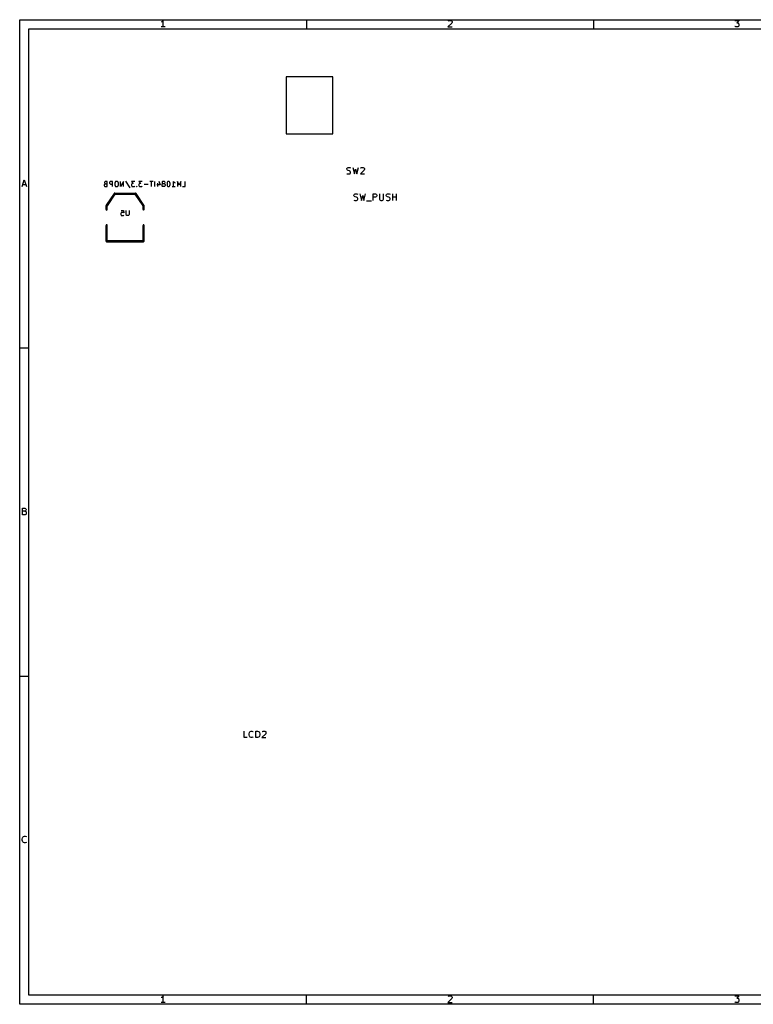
# Model space of a CAD drawing. Extents: x 10 to 287, y -200 to -10.
# Tile 1 of 2: x 10 to 152, y -200 to -10. Entities that reach past the tile are written whole.
import ezdxf

# ---------------------------------------------------------------- set-up
doc = ezdxf.new("R2010")
doc.units = 0
doc.header["$MEASUREMENT"] = 0
doc.layers.add('BLACK', color=250, linetype='CONTINUOUS')

msp = doc.modelspace()

# ---------------------------------------------------------------- linework, layer by layer
at = {"layer": 'BLACK'}
for p, q in [((10.16, -10.16), (286.842, -10.16)), ((10.16, -199.847), (10.16, -10.16)), ((37.5787, -10.5954), (37.4577, -10.6559)), ((37.6996, -10.4745), (37.5787, -10.5954)), ((37.8206, -10.293), (37.6996, -10.4745)), ((37.8206, -11.563), (37.8206, -10.293)), ((65.4812, -10.16), (65.4812, -11.938)), ((93.4442, -10.8373), (92.7185, -11.563)), ((92.7789, -10.414), (92.8394, -10.3535)), ((92.8394, -10.3535), (92.9604, -10.293)), ((92.9604, -10.293), (93.2628, -10.293)), ((93.2628, -10.293), (93.3837, -10.3535)), ((93.3837, -10.3535), (93.4442, -10.414)), ((93.4442, -10.414), (93.5047, -10.535)), ((93.5047, -10.6559), (93.4442, -10.8373)), ((93.5047, -10.535), (93.5047, -10.6559)), ((120.802, -10.16), (120.802, -11.938)), ((148.04, -10.293), (148.826, -10.293)), ((148.826, -10.293), (148.403, -10.7769)), ((148.403, -10.7769), (148.584, -10.7769)), ((148.584, -10.7769), (148.705, -10.8373)), ((148.705, -10.8373), (148.765, -10.8978)), ((148.765, -10.8978), (148.826, -11.0188)), ((148.826, -11.3211), (148.765, -11.4421)), ((148.826, -11.0188), (148.826, -11.3211)), ((11.938, -11.938), (285.064, -11.938)), ((11.938, -198.069), (11.938, -11.938)), ((38.1835, -11.563), (37.4577, -11.563)), ((92.7185, -11.563), (93.5047, -11.563)), ((148.1, -11.5026), (148.04, -11.4421)), ((148.221, -11.563), (148.1, -11.5026)), ((148.584, -11.563), (148.221, -11.563)), ((148.705, -11.5026), (148.584, -11.563)), ((148.765, -11.4421), (148.705, -11.5026)), ((70.54, -21.17), (61.54, -21.17)), ((61.54, -21.17), (61.54, -32.17)), ((70.54, -32.17), (70.54, -21.17)), ((61.54, -32.17), (70.54, -32.17)), ((73.2367, -38.856), (73.2971, -38.735)), ((73.2367, -38.9769), (73.2367, -38.856)), ((73.2971, -39.0979), (73.2367, -38.9769)), ((73.2367, -39.8236), (73.4181, -39.884)), ((73.2971, -38.735), (73.3576, -38.6745)), ((73.3576, -39.1583), (73.2971, -39.0979)), ((73.3576, -38.6745), (73.4786, -38.614)), ((73.4786, -39.2188), (73.3576, -39.1583)), ((73.4786, -38.614), (73.781, -38.614)), ((73.7205, -39.2793), (73.4786, -39.2188)), ((73.8414, -39.3398), (73.7205, -39.2793)), ((73.7205, -39.884), (73.8414, -39.8236)), ((73.781, -38.614), (73.9624, -38.6745)), ((73.9019, -39.4002), (73.8414, -39.3398)), ((73.8414, -39.8236), (73.9019, -39.7631)), ((73.9624, -39.5212), (73.9019, -39.4002)), ((73.9019, -39.7631), (73.9624, -39.6421)), ((73.9624, -39.6421), (73.9624, -39.5212)), ((74.3857, -38.614), (74.6881, -39.884)), ((74.6881, -39.884), (74.93, -38.9769)), ((74.93, -38.9769), (75.1719, -39.884)), ((75.1719, -39.884), (75.4743, -38.614)), ((76.5629, -39.1583), (75.8371, -39.884)), ((75.8976, -38.735), (75.9581, -38.6745)), ((75.9581, -38.6745), (76.079, -38.614)), ((76.079, -38.614), (76.3814, -38.614)), ((76.3814, -38.614), (76.5024, -38.6745)), ((76.5024, -38.6745), (76.5629, -38.735)), ((76.5629, -38.735), (76.6233, -38.856)), ((76.6233, -38.9769), (76.5629, -39.1583)), ((76.6233, -38.856), (76.6233, -38.9769)), ((10.6257, -42.297), (11.049, -41.027)), ((11.049, -41.027), (11.4723, -42.297)), ((26.5732, -41.402), (26.5249, -41.4988)), ((26.5249, -41.4988), (26.5249, -41.5955)), ((26.5249, -41.5955), (26.5732, -41.6923)), ((26.6216, -41.3536), (26.5732, -41.402)), ((26.5732, -41.6923), (26.6216, -41.7407)), ((26.7184, -41.3052), (26.6216, -41.3536)), ((27.057, -41.3052), (26.7184, -41.3052)), ((27.057, -42.3212), (27.057, -41.3052)), ((27.5409, -41.402), (27.4925, -41.4988)), ((27.4925, -41.4988), (27.4925, -41.6439)), ((27.4925, -41.6439), (27.5409, -41.7407)), ((27.5892, -41.3536), (27.5409, -41.402)), ((27.686, -41.3052), (27.5892, -41.3536)), ((28.073, -41.3052), (27.686, -41.3052)), ((28.073, -42.3212), (28.073, -41.3052)), ((28.5569, -41.4504), (28.5085, -41.6439)), ((28.5085, -41.6439), (28.5085, -41.9826)), ((28.6536, -41.3536), (28.5569, -41.4504)), ((28.7504, -41.3052), (28.6536, -41.3536)), ((28.9439, -41.3052), (28.7504, -41.3052)), ((29.0407, -41.3536), (28.9439, -41.3052)), ((29.1374, -41.4504), (29.0407, -41.3536)), ((29.1858, -41.6439), (29.1374, -41.4504)), ((29.1858, -41.9826), (29.1858, -41.6439)), ((30.2018, -41.3052), (29.6212, -42.3212)), ((29.6212, -42.3212), (29.6212, -41.3052)), ((30.2018, -42.3212), (30.2018, -41.3052)), ((30.5405, -41.2569), (31.4113, -42.5631)), ((32.3306, -41.3052), (31.7016, -41.3052)), ((31.7016, -41.3052), (32.0403, -41.6923)), ((31.8951, -41.6923), (31.7984, -41.7407)), ((32.0403, -41.6923), (31.8951, -41.6923)), ((33.782, -41.3052), (33.153, -41.3052)), ((33.153, -41.3052), (33.4917, -41.6923)), ((33.3466, -41.6923), (33.2498, -41.7407)), ((33.4917, -41.6923), (33.3466, -41.6923)), ((35.8624, -41.3052), (35.2818, -41.3052)), ((35.5721, -42.3212), (35.5721, -41.3052)), ((36.201, -42.3212), (36.201, -41.3052)), ((36.7332, -41.6439), (36.7332, -42.3212)), ((36.9751, -41.2569), (37.217, -41.9826)), ((37.6525, -41.402), (37.6041, -41.4988)), ((37.6041, -41.4988), (37.6041, -41.5471)), ((37.6041, -41.5471), (37.6525, -41.6439)), ((37.7009, -41.3536), (37.6525, -41.402)), ((37.6525, -41.6439), (37.7009, -41.6923)), ((37.7976, -41.3052), (37.7009, -41.3536)), ((37.7009, -41.6923), (37.7976, -41.7407)), ((37.9911, -41.3052), (37.7976, -41.3052)), ((38.0879, -41.3536), (37.9911, -41.3052)), ((37.9911, -41.7407), (38.0879, -41.6923)), ((38.1363, -41.402), (38.0879, -41.3536)), ((38.0879, -41.6923), (38.1363, -41.6439)), ((38.1847, -41.4988), (38.1363, -41.402)), ((38.1363, -41.6439), (38.1847, -41.5471)), ((38.1847, -41.5471), (38.1847, -41.4988)), ((38.6201, -41.4988), (38.5717, -41.6923)), ((38.5717, -41.6923), (38.5717, -41.9342)), ((38.6685, -41.402), (38.6201, -41.4988)), ((38.7169, -41.3536), (38.6685, -41.402)), ((38.8136, -41.3052), (38.7169, -41.3536)), ((38.9104, -41.3052), (38.8136, -41.3052)), ((39.0071, -41.3536), (38.9104, -41.3052)), ((39.0555, -41.402), (39.0071, -41.3536)), ((39.1039, -41.4988), (39.0555, -41.402)), ((39.1523, -41.6923), (39.1039, -41.4988)), ((39.1523, -41.9342), (39.1523, -41.6923)), ((39.8296, -42.3212), (39.8296, -41.3052)), ((39.8296, -41.3052), (39.9264, -41.4504)), ((39.9264, -41.4504), (40.0231, -41.5471)), ((40.0231, -41.5471), (40.1199, -41.5955)), ((40.894, -42.031), (40.5553, -41.3052)), ((40.5553, -41.3052), (40.5553, -42.3212)), ((41.2327, -41.3052), (40.894, -42.031)), ((41.2327, -42.3212), (41.2327, -41.3052)), ((42.0551, -42.3212), (42.0551, -41.3052)), ((73.4181, -39.884), (73.7205, -39.884)), ((75.8371, -39.884), (76.6233, -39.884)), ((10.7466, -41.9342), (11.3514, -41.9342)), ((26.5249, -41.8858), (26.4765, -41.9826)), ((26.4765, -41.9826), (26.4765, -42.1277)), ((26.4765, -42.1277), (26.5249, -42.2245)), ((26.5732, -41.8374), (26.5249, -41.8858)), ((26.5249, -42.2245), (26.5732, -42.2729)), ((26.7184, -41.789), (26.5732, -41.8374)), ((26.5732, -42.2729), (26.67, -42.3212)), ((26.6216, -41.7407), (26.7184, -41.789)), ((26.67, -42.3212), (27.057, -42.3212)), ((26.7184, -41.789), (27.057, -41.789)), ((27.5409, -41.7407), (27.5892, -41.789)), ((27.5892, -41.789), (27.686, -41.8374)), ((27.686, -41.8374), (28.073, -41.8374)), ((28.448, -43.5864), (32.512, -43.5864)), ((28.5085, -41.9826), (28.5569, -42.1761)), ((28.5569, -42.1761), (28.6536, -42.2729)), ((28.6536, -42.2729), (28.7504, -42.3212)), ((28.7504, -42.3212), (28.9439, -42.3212)), ((28.9439, -42.3212), (29.0407, -42.2729)), ((29.0407, -42.2729), (29.1374, -42.1761)), ((29.1374, -42.1761), (29.1858, -41.9826)), ((31.75, -41.789), (31.7016, -41.8858)), ((31.7016, -41.8858), (31.7016, -42.1277)), ((31.7016, -42.1277), (31.75, -42.2245)), ((31.7984, -41.7407), (31.75, -41.789)), ((31.75, -42.2245), (31.7984, -42.2729)), ((31.7984, -42.2729), (31.8951, -42.3212)), ((31.8951, -42.3212), (32.1854, -42.3212)), ((32.1854, -42.3212), (32.2822, -42.2729)), ((32.2822, -42.2729), (32.3306, -42.2245)), ((32.7176, -42.2245), (32.6692, -42.2729)), ((32.6692, -42.2729), (32.7176, -42.3212)), ((32.766, -42.2729), (32.7176, -42.2245)), ((32.7176, -42.2245), (32.7176, -42.3212)), ((32.7176, -42.3212), (32.766, -42.2729)), ((33.2014, -41.789), (33.153, -41.8858)), ((33.153, -41.8858), (33.153, -42.1277)), ((33.153, -42.1277), (33.2014, -42.2245)), ((33.2498, -41.7407), (33.2014, -41.789)), ((33.2014, -42.2245), (33.2498, -42.2729)), ((33.2498, -42.2729), (33.3466, -42.3212)), ((33.3466, -42.3212), (33.6369, -42.3212)), ((33.6369, -42.3212), (33.7336, -42.2729)), ((33.7336, -42.2729), (33.782, -42.2245)), ((34.9431, -41.9342), (34.169, -41.9342)), ((37.217, -41.9826), (36.5881, -41.9826)), ((37.6041, -41.9342), (37.6525, -41.8374)), ((37.6041, -42.1277), (37.6041, -41.9342)), ((37.6525, -42.2245), (37.6041, -42.1277)), ((37.6525, -41.8374), (37.7009, -41.789)), ((37.7009, -42.2729), (37.6525, -42.2245)), ((37.7009, -41.789), (37.7976, -41.7407)), ((37.7976, -42.3212), (37.7009, -42.2729)), ((37.7976, -41.7407), (37.9911, -41.7407)), ((37.9911, -42.3212), (37.7976, -42.3212)), ((37.9911, -41.7407), (38.0879, -41.789)), ((38.0879, -42.2729), (37.9911, -42.3212)), ((38.0879, -41.789), (38.1363, -41.8374)), ((38.1363, -42.2245), (38.0879, -42.2729)), ((38.1363, -41.8374), (38.1847, -41.9342)), ((38.1847, -42.1277), (38.1363, -42.2245)), ((38.1847, -41.9342), (38.1847, -42.1277)), ((38.5717, -41.9342), (38.6201, -42.1277)), ((38.6201, -42.1277), (38.6685, -42.2245)), ((38.6685, -42.2245), (38.7169, -42.2729)), ((38.7169, -42.2729), (38.8136, -42.3212)), ((38.8136, -42.3212), (38.9104, -42.3212)), ((38.9104, -42.3212), (39.0071, -42.2729)), ((39.0071, -42.2729), (39.0555, -42.2245)), ((39.0555, -42.2245), (39.1039, -42.1277)), ((39.1039, -42.1277), (39.1523, -41.9342)), ((39.5393, -42.3212), (40.1199, -42.3212)), ((41.5713, -42.3212), (42.0551, -42.3212)), ((28.3616, -43.6306), (26.8412, -45.919)), ((28.5308, -43.743), (27.0104, -46.0314)), ((28.448, -43.7896), (32.512, -43.7896)), ((33.9496, -46.0314), (32.4292, -43.743)), ((34.1188, -45.919), (32.5984, -43.6306)), ((74.5974, -43.936), (74.6579, -43.815)), ((74.5974, -44.0569), (74.5974, -43.936)), ((74.6579, -44.1779), (74.5974, -44.0569)), ((74.5974, -44.9036), (74.7788, -44.964)), ((74.6579, -43.815), (74.7183, -43.7545)), ((74.7183, -44.2383), (74.6579, -44.1779)), ((74.7183, -43.7545), (74.8393, -43.694)), ((74.8393, -44.2988), (74.7183, -44.2383)), ((74.7788, -44.964), (75.0812, -44.964)), ((74.8393, -43.694), (75.1417, -43.694)), ((75.0812, -44.3593), (74.8393, -44.2988)), ((75.2021, -44.4198), (75.0812, -44.3593)), ((75.0812, -44.964), (75.2021, -44.9036)), ((75.1417, -43.694), (75.3231, -43.7545)), ((75.2626, -44.4802), (75.2021, -44.4198)), ((75.2021, -44.9036), (75.2626, -44.8431)), ((75.3231, -44.6012), (75.2626, -44.4802)), ((75.2626, -44.8431), (75.3231, -44.7221)), ((75.3231, -44.7221), (75.3231, -44.6012)), ((75.7464, -43.694), (76.0488, -44.964)), ((76.0488, -44.964), (76.2907, -44.0569)), ((76.2907, -44.0569), (76.5326, -44.964)), ((76.5326, -44.964), (76.835, -43.694)), ((77.0164, -45.085), (77.984, -45.085)), ((78.2864, -44.964), (78.2864, -43.694)), ((78.2864, -43.694), (78.7702, -43.694)), ((78.7702, -44.3593), (78.2864, -44.3593)), ((78.7702, -43.694), (78.8912, -43.7545)), ((78.8912, -44.2988), (78.7702, -44.3593)), ((78.8912, -43.7545), (78.9517, -43.815)), ((78.9517, -44.2383), (78.8912, -44.2988)), ((78.9517, -43.815), (79.0121, -43.936)), ((79.0121, -44.1174), (78.9517, -44.2383)), ((79.0121, -43.936), (79.0121, -44.1174)), ((79.5564, -43.694), (79.5564, -44.7221)), ((79.5564, -44.7221), (79.6169, -44.8431)), ((79.6169, -44.8431), (79.6774, -44.9036)), ((79.6774, -44.9036), (79.7983, -44.964)), ((79.7983, -44.964), (80.0402, -44.964)), ((80.0402, -44.964), (80.1612, -44.9036)), ((80.1612, -44.9036), (80.2217, -44.8431)), ((80.2217, -44.8431), (80.2821, -44.7221)), ((80.2821, -44.7221), (80.2821, -43.694)), ((80.8264, -43.936), (80.8869, -43.815)), ((80.8264, -44.0569), (80.8264, -43.936)), ((80.8869, -44.1779), (80.8264, -44.0569)), ((80.8264, -44.9036), (81.0079, -44.964)), ((80.8869, -43.815), (80.9474, -43.7545)), ((80.9474, -44.2383), (80.8869, -44.1779)), ((80.9474, -43.7545), (81.0683, -43.694)), ((81.0683, -44.2988), (80.9474, -44.2383)), ((81.0079, -44.964), (81.3102, -44.964)), ((81.0683, -43.694), (81.3707, -43.694)), ((81.3102, -44.3593), (81.0683, -44.2988)), ((81.4312, -44.4198), (81.3102, -44.3593)), ((81.3102, -44.964), (81.4312, -44.9036)), ((81.3707, -43.694), (81.5521, -43.7545)), ((81.4917, -44.4802), (81.4312, -44.4198)), ((81.4312, -44.9036), (81.4917, -44.8431)), ((81.5521, -44.6012), (81.4917, -44.4802)), ((81.4917, -44.8431), (81.5521, -44.7221)), ((81.5521, -44.7221), (81.5521, -44.6012)), ((82.0964, -44.964), (82.0964, -43.694)), ((82.0964, -44.2988), (82.8221, -44.2988)), ((82.8221, -44.964), (82.8221, -43.694)), ((26.8224, -46.736), (26.8224, -45.974)), ((27.0256, -46.736), (27.0256, -45.974)), ((29.7059, -47.377), (29.6575, -47.4738)), ((29.7059, -46.8932), (30.1897, -46.8932)), ((29.7543, -47.3287), (29.7059, -47.377)), ((29.851, -47.2803), (29.7543, -47.3287)), ((30.093, -47.2803), (29.851, -47.2803)), ((30.1897, -47.3287), (30.093, -47.2803)), ((30.1897, -46.8932), (30.2381, -47.377)), ((30.2381, -47.377), (30.1897, -47.3287)), ((30.6735, -47.7157), (30.6735, -46.8932)), ((31.2541, -46.8932), (31.2541, -47.7157)), ((33.9344, -46.736), (33.9344, -45.974)), ((34.1376, -46.736), (34.1376, -45.974)), ((29.6575, -47.4738), (29.6575, -47.7157)), ((29.6575, -47.7157), (29.7059, -47.8125)), ((29.7059, -47.8125), (29.7543, -47.8609)), ((29.7543, -47.8609), (29.851, -47.9092)), ((29.851, -47.9092), (30.093, -47.9092)), ((30.093, -47.9092), (30.1897, -47.8609)), ((30.1897, -47.8609), (30.2381, -47.8125)), ((30.7219, -47.8125), (30.6735, -47.7157)), ((30.7703, -47.8609), (30.7219, -47.8125)), ((30.867, -47.9092), (30.7703, -47.8609)), ((31.0606, -47.9092), (30.867, -47.9092)), ((31.1573, -47.8609), (31.0606, -47.9092)), ((31.2057, -47.8125), (31.1573, -47.8609)), ((31.2541, -47.7157), (31.2057, -47.8125)), ((26.8224, -52.832), (26.8224, -49.784)), ((27.0256, -52.832), (27.0256, -49.784)), ((33.9344, -52.832), (33.9344, -49.784)), ((34.1376, -52.832), (34.1376, -49.784)), ((26.924, -52.7304), (34.036, -52.7304)), ((26.924, -52.9336), (34.036, -52.9336)), ((10.16, -73.3806), (11.938, -73.3806)), ((10.7164, -105.518), (10.7164, -104.248)), ((10.7164, -104.248), (11.1397, -104.248)), ((11.1397, -104.248), (11.2607, -104.308)), ((11.2607, -104.308), (11.3211, -104.369)), ((11.1397, -104.852), (10.7164, -104.852)), ((11.2002, -105.518), (10.7164, -105.518)), ((11.2607, -104.792), (11.1397, -104.852)), ((11.1397, -104.852), (11.3211, -104.913)), ((11.3211, -105.457), (11.2002, -105.518)), ((11.3211, -104.731), (11.2607, -104.792)), ((11.3211, -104.369), (11.3816, -104.49)), ((11.3816, -104.611), (11.3211, -104.731)), ((11.3211, -104.913), (11.3816, -104.973)), ((11.3816, -105.397), (11.3211, -105.457)), ((11.3816, -104.49), (11.3816, -104.611)), ((11.3816, -104.973), (11.4421, -105.094)), ((11.4421, -105.276), (11.3816, -105.397)), ((11.4421, -105.094), (11.4421, -105.276)), ((10.16, -136.601), (11.938, -136.601)), ((53.4126, -148.469), (53.4126, -147.199)), ((54.3802, -147.743), (54.4407, -147.501)), ((54.3802, -147.925), (54.3802, -147.743)), ((54.4407, -148.167), (54.3802, -147.925)), ((54.4407, -147.501), (54.5011, -147.38)), ((54.5011, -147.38), (54.6221, -147.26)), ((54.6221, -147.26), (54.8035, -147.199)), ((54.8035, -147.199), (54.9245, -147.199)), ((54.9245, -147.199), (55.1059, -147.26)), ((55.1059, -147.26), (55.1664, -147.32)), ((55.7107, -148.469), (55.7107, -147.199)), ((55.7107, -147.199), (56.013, -147.199)), ((56.013, -147.199), (56.1945, -147.26)), ((56.1945, -147.26), (56.3154, -147.38)), ((56.3154, -147.38), (56.3759, -147.501)), ((56.3759, -147.501), (56.4364, -147.743)), ((56.4364, -147.925), (56.3759, -148.167)), ((56.4364, -147.743), (56.4364, -147.925)), ((57.5854, -147.743), (56.8597, -148.469)), ((56.9202, -147.32), (56.9807, -147.26)), ((56.9807, -147.26), (57.1016, -147.199)), ((57.1016, -147.199), (57.404, -147.199)), ((57.404, -147.199), (57.525, -147.26)), ((57.525, -147.26), (57.5854, -147.32)), ((57.5854, -147.32), (57.6459, -147.441)), ((57.6459, -147.562), (57.5854, -147.743)), ((57.6459, -147.441), (57.6459, -147.562)), ((54.0173, -148.469), (53.4126, -148.469)), ((54.5011, -148.288), (54.4407, -148.167)), ((54.6221, -148.409), (54.5011, -148.288)), ((54.8035, -148.469), (54.6221, -148.409)), ((54.9245, -148.469), (54.8035, -148.469)), ((55.1059, -148.409), (54.9245, -148.469)), ((55.1664, -148.348), (55.1059, -148.409)), ((56.013, -148.469), (55.7107, -148.469)), ((56.1945, -148.409), (56.013, -148.469)), ((56.3154, -148.288), (56.1945, -148.409)), ((56.3759, -148.167), (56.3154, -148.288)), ((56.8597, -148.469), (57.6459, -148.469)), ((10.6559, -168.013), (10.7164, -167.771)), ((10.6559, -168.194), (10.6559, -168.013)), ((10.7164, -168.436), (10.6559, -168.194)), ((10.7164, -167.771), (10.7769, -167.65)), ((10.7769, -168.557), (10.7164, -168.436)), ((10.7769, -167.65), (10.8978, -167.529)), ((10.8978, -168.678), (10.7769, -168.557)), ((10.8978, -167.529), (11.0792, -167.468)), ((11.0792, -168.738), (10.8978, -168.678)), ((11.0792, -167.468), (11.2002, -167.468)), ((11.2002, -168.738), (11.0792, -168.738)), ((11.2002, -167.468), (11.3816, -167.529)), ((11.3816, -168.678), (11.2002, -168.738)), ((11.3816, -167.529), (11.4421, -167.589)), ((11.4421, -168.617), (11.3816, -168.678)), ((285.064, -198.069), (11.938, -198.069)), ((37.5787, -198.505), (37.4577, -198.565)), ((37.6996, -198.384), (37.5787, -198.505)), ((37.8206, -198.202), (37.6996, -198.384)), ((37.8206, -199.472), (37.8206, -198.202)), ((65.4812, -199.847), (65.4812, -198.069)), ((93.4442, -198.747), (92.7185, -199.472)), ((92.7789, -198.323), (92.8394, -198.263)), ((92.8394, -198.263), (92.9604, -198.202)), ((92.9604, -198.202), (93.2628, -198.202)), ((93.2628, -198.202), (93.3837, -198.263)), ((93.3837, -198.263), (93.4442, -198.323)), ((93.4442, -198.323), (93.5047, -198.444)), ((93.5047, -198.565), (93.4442, -198.747)), ((93.5047, -198.444), (93.5047, -198.565)), ((120.802, -199.847), (120.802, -198.069)), ((148.04, -198.202), (148.826, -198.202)), ((148.826, -198.202), (148.403, -198.686)), ((148.403, -198.686), (148.584, -198.686)), ((148.584, -198.686), (148.705, -198.747)), ((148.705, -198.747), (148.765, -198.807)), ((148.765, -198.807), (148.826, -198.928)), ((148.826, -198.928), (148.826, -199.23)), ((286.842, -199.847), (10.16, -199.847)), ((38.1835, -199.472), (37.4577, -199.472)), ((92.7185, -199.472), (93.5047, -199.472)), ((148.1, -199.412), (148.04, -199.351)), ((148.221, -199.472), (148.1, -199.412)), ((148.584, -199.472), (148.221, -199.472)), ((148.705, -199.412), (148.584, -199.472)), ((148.765, -199.351), (148.705, -199.412)), ((148.826, -199.23), (148.765, -199.351))]:
    msp.add_line(p, q, dxfattribs=at)
for centre, start, end in [((28.448, -43.688), 90, 270), ((28.4462, -43.6868), -33.6, 146.4), ((32.5138, -43.6868), 393.6, 573.6), ((32.512, -43.688), 270, 450), ((26.924, -45.974), 360, 540), ((26.924, -46.736), 180, 360), ((26.9258, -45.9752), 146.4, 326.4), ((34.036, -45.974), 360, 540), ((34.036, -46.736), 180, 360), ((34.0342, -45.9752), 213.6, 393.6), ((26.924, -49.784), 360, 540), ((34.036, -49.784), 360, 540), ((26.924, -52.832), 90, 270), ((26.924, -52.832), 180, 360), ((34.036, -52.832), 180, 360), ((34.036, -52.832), 270, 450)]:
    msp.add_arc(centre, 0.1016, start, end, dxfattribs=at)

doc.saveas('drawing.dxf')
